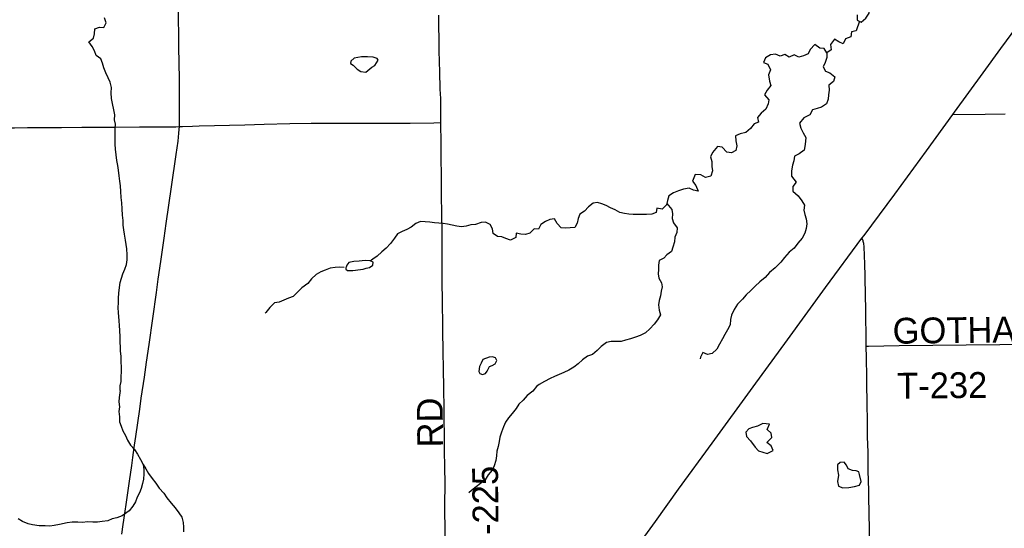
# Model space of a CAD drawing. Header units: feet. Extents: x 2113747 to 2516209, y 960708 to 1356798.
# Tile 232 of 253: x 2339271 to 2350713, y 1185127 to 1191041. Entities that reach past the tile are written whole.
import ezdxf

# ---------------------------------------------------------------- set-up
doc = ezdxf.new("R2010")
doc.units = ezdxf.units.FT
doc.header["$LTSCALE"] = 50
doc.header["$MEASUREMENT"] = 0
for name, color, linetype in [('0_Xref', 7, 'Continuous'), ('GM_X_County_Road', 3, 'Continuous'), ('GM_X_County_Road_Text', 3, 'Continuous'), ('GM_X_Minor_Lake', 5, 'Continuous'), ('GM_X_Minor_River', 5, 'Continuous'), ('GM_X_State_Route', 1, 'Continuous'), ('GM_X_Township_Road', 4, 'Continuous'), ('GM_X_Township_Road_Text', 4, 'Continuous')]:
    doc.layers.add(name, color=color, linetype=linetype)
doc.styles.add('Styledgn030', font='dgn030.shx')

# ---------------------------------------------------------------- blocks, each defined once
blk = doc.blocks.new('POR')
at = {"layer": 'GM_X_County_Road', "flags": 128}
for points in [[(2344165, 1189844), (2344165, 1189846), (2344164, 1190125), (2344159, 1190233), (2344154, 1190439), (2344151, 1190547), (2344147, 1190685), (2344143, 1191092)], [(2341127, 1189798), (2341162, 1189800), (2341280, 1189804), (2341355, 1189806), (2341887, 1189820), (2342113, 1189825), (2342411, 1189833), (2342657, 1189836), (2342936, 1189837), (2343100, 1189837), (2343330, 1189838), (2343471, 1189838), (2343809, 1189839), (2344085, 1189843), (2344165, 1189844)], [(2344218, 1184914), (2344213, 1185331), (2344213, 1185412), (2344214, 1185632), (2344211, 1185855), (2344208, 1186016), (2344206, 1186245), (2344204, 1186353), (2344202, 1186521), (2344198, 1186751), (2344195, 1186990), (2344192, 1187177), (2344190, 1187436), (2344189, 1187541), (2344185, 1187702), (2344181, 1188062), (2344182, 1188177), (2344182, 1188249), (2344182, 1188334), (2344181, 1188601), (2344177, 1188751), (2344175, 1188836), (2344173, 1188948), (2344172, 1189059), (2344171, 1189220), (2344169, 1189440), (2344167, 1189597), (2344165, 1189844)], [(2338540, 1189771), (2338648, 1189772), (2338788, 1189778), (2338994, 1189782), (2339112, 1189785), (2339211, 1189785), (2339361, 1189786), (2339496, 1189786), (2339626, 1189787), (2339758, 1189787), (2339994, 1189790), (2340181, 1189793), (2340253, 1189793), (2340378, 1189792), (2340663, 1189794), (2340821, 1189794), (2341087, 1189797), (2341127, 1189798)]]:
    blk.add_lwpolyline(points, dxfattribs=at)
at = {"layer": 'GM_X_Minor_Lake'}
for p, q in [((2343146, 1190514), (2343192, 1190466)), ((2343143, 1188126), (2343231, 1188136)), ((2344703, 1186953), (2344729, 1187010)), ((2347847, 1186315), (2347786, 1186298)), ((2349048, 1185672), (2349031, 1185754))]:
    blk.add_line(p, q, dxfattribs=at)
at = {"layer": 'GM_X_Minor_Lake', "flags": 128}
for points in [[(2349004, 1191099), (2349002, 1191073), (2349003, 1191035), (2349049, 1191013), (2349103, 1191060), (2349142, 1191116), (2349142, 1191152), (2349116, 1191188), (2349019, 1191191), (2349006, 1191167)], [(2343192, 1190466), (2343236, 1190440), (2343294, 1190431), (2343316, 1190449), (2343362, 1190489), (2343398, 1190507), (2343436, 1190570), (2343426, 1190590), (2343378, 1190604), (2343312, 1190611), (2343242, 1190609), (2343157, 1190594), (2343118, 1190558), (2343116, 1190532), (2343146, 1190514)], [(2343231, 1188136), (2343263, 1188140), (2343297, 1188151), (2343337, 1188161), (2343373, 1188187), (2343377, 1188223), (2343344, 1188237), (2343286, 1188241), (2343216, 1188232), (2343152, 1188228), (2343094, 1188218), (2343074, 1188186), (2343064, 1188165), (2343062, 1188155), (2343062, 1188139), (2343080, 1188125), (2343122, 1188126), (2343143, 1188126)], [(2344729, 1187010), (2344761, 1187020), (2344795, 1187040), (2344815, 1187080), (2344800, 1187110), (2344764, 1187120), (2344726, 1187118), (2344652, 1187090), (2344632, 1187047), (2344616, 1187007), (2344605, 1186951), (2344619, 1186927), (2344651, 1186917), (2344683, 1186929), (2344703, 1186953)], [(2347786, 1186298), (2347745, 1186282), (2347709, 1186246), (2347716, 1186193), (2347764, 1186146), (2347819, 1186072), (2347858, 1186030), (2347956, 1185997), (2348028, 1186032), (2348003, 1186086), (2347955, 1186126), (2348012, 1186184), (2348002, 1186233), (2347959, 1186276), (2347985, 1186337), (2347907, 1186344), (2347847, 1186315)], [(2349031, 1185754), (2349027, 1185768), (2349021, 1185784), (2348990, 1185796), (2348950, 1185801), (2348900, 1185817), (2348881, 1185863), (2348853, 1185896), (2348807, 1185894), (2348773, 1185864), (2348774, 1185809), (2348788, 1185747), (2348773, 1185671), (2348788, 1185619), (2348838, 1185599), (2348908, 1185602), (2348974, 1185615), (2349030, 1185628), (2349048, 1185672)]]:
    blk.add_lwpolyline(points, dxfattribs=at)
at = {"layer": 'GM_X_Minor_River', "flags": 128}
for points in [[(2340438, 1186731), (2340439, 1186784), (2340449, 1186834), (2340449, 1186890), (2340453, 1186950), (2340452, 1187002), (2340450, 1187063), (2340448, 1187127), (2340443, 1187185), (2340441, 1187239), (2340439, 1187289), (2340439, 1187354), (2340436, 1187428), (2340432, 1187484), (2340426, 1187538), (2340417, 1187636), (2340415, 1187689), (2340417, 1187753), (2340417, 1187803), (2340424, 1187863), (2340430, 1187927), (2340440, 1187984), (2340452, 1188036), (2340469, 1188086), (2340493, 1188141), (2340513, 1188193), (2340519, 1188249), (2340519, 1188307), (2340514, 1188375), (2340508, 1188426), (2340500, 1188478), (2340487, 1188546), (2340479, 1188598), (2340475, 1188650), (2340473, 1188706), (2340466, 1188767), (2340460, 1188841), (2340456, 1188911), (2340449, 1188973), (2340445, 1189045), (2340441, 1189110), (2340435, 1189162), (2340426, 1189224), (2340418, 1189292), (2340412, 1189344), (2340401, 1189405), (2340391, 1189469), (2340385, 1189535), (2340380, 1189595), (2340382, 1189651), (2340382, 1189713), (2340380, 1189776), (2340383, 1189826), (2340371, 1189878), (2340375, 1189934), (2340365, 1189994), (2340348, 1190065), (2340336, 1190123), (2340334, 1190191), (2340337, 1190253), (2340321, 1190313), (2340299, 1190365), (2340273, 1190423), (2340250, 1190480), (2340232, 1190534), (2340214, 1190586), (2340161, 1190626), (2340139, 1190678), (2340113, 1190730), (2340075, 1190782), (2340128, 1190828), (2340140, 1190878), (2340142, 1190933), (2340198, 1190953), (2340250, 1190951), (2340276, 1191005), (2340256, 1191064)], [(2349029, 1191022), (2348990, 1190910), (2348938, 1190898), (2348930, 1190843), (2348868, 1190817), (2348841, 1190762), (2348790, 1190782), (2348738, 1190816), (2348692, 1190751), (2348703, 1190689), (2348649, 1190655), (2348619, 1190706), (2348569, 1190710), (2348510, 1190752), (2348459, 1190695), (2348435, 1190645), (2348379, 1190622), (2348327, 1190604), (2348273, 1190633), (2348215, 1190605), (2348161, 1190636), (2348109, 1190618), (2348056, 1190640), (2347998, 1190633), (2347937, 1190599), (2347913, 1190542), (2347967, 1190525), (2347998, 1190459), (2347972, 1190398), (2347983, 1190326), (2347999, 1190274), (2347958, 1190221), (2347928, 1190167), (2347977, 1190111), (2347969, 1190061), (2347943, 1189999), (2347886, 1189956), (2347844, 1189903), (2347856, 1189851), (2347805, 1189829), (2347765, 1189774), (2347711, 1189728), (2347645, 1189713), (2347589, 1189691), (2347592, 1189634), (2347606, 1189576), (2347595, 1189520), (2347543, 1189494), (2347487, 1189501), (2347434, 1189559), (2347382, 1189567), (2347321, 1189498), (2347299, 1189445), (2347315, 1189391), (2347314, 1189335), (2347322, 1189285), (2347303, 1189221), (2347239, 1189206), (2347188, 1189238), (2347120, 1189241), (2347089, 1189165), (2347129, 1189113), (2347156, 1189049), (2347102, 1189059), (2347049, 1189082), (2346987, 1189072), (2346926, 1189051), (2346868, 1189027), (2346814, 1188994), (2346798, 1188940), (2346789, 1188887), (2346739, 1188837)], [(2348649, 1190655), (2348652, 1190600), (2348632, 1190544), (2348610, 1190494), (2348637, 1190442), (2348687, 1190424), (2348742, 1190378), (2348728, 1190322), (2348674, 1190281), (2348677, 1190223), (2348669, 1190167), (2348665, 1190117), (2348648, 1190061), (2348590, 1190024), (2348538, 1190007), (2348484, 1189993), (2348455, 1189935), (2348383, 1189898), (2348335, 1189837), (2348350, 1189781), (2348374, 1189727), (2348407, 1189671), (2348399, 1189591), (2348388, 1189525), (2348330, 1189482), (2348274, 1189455), (2348267, 1189401), (2348253, 1189349), (2348242, 1189283), (2348242, 1189220), (2348295, 1189153), (2348257, 1189100), (2348257, 1189046), (2348316, 1188992), (2348360, 1188936), (2348391, 1188884), (2348385, 1188828), (2348394, 1188776), (2348412, 1188724), (2348419, 1188666), (2348409, 1188614), (2348395, 1188559), (2348364, 1188499), (2348312, 1188444), (2348273, 1188386), (2348213, 1188339), (2348157, 1188276), (2348116, 1188220), (2348050, 1188157), (2347983, 1188100), (2347933, 1188042), (2347873, 1187993), (2347818, 1187943), (2347768, 1187892), (2347714, 1187841), (2347669, 1187791), (2347613, 1187734), (2347573, 1187672), (2347544, 1187605), (2347532, 1187555), (2347529, 1187495), (2347495, 1187434), (2347464, 1187382), (2347440, 1187331), (2347402, 1187267), (2347371, 1187210), (2347319, 1187158), (2347265, 1187147), (2347211, 1187173), (2347181, 1187117), (2347179, 1187099)], [(2346739, 1188837), (2346676, 1188850), (2346668, 1188800), (2346616, 1188781), (2346556, 1188777), (2346500, 1188777), (2346450, 1188775), (2346400, 1188774), (2346350, 1188778), (2346298, 1188786), (2346246, 1188798), (2346191, 1188829), (2346135, 1188853), (2346085, 1188879), (2346035, 1188901), (2345985, 1188917), (2345934, 1188908), (2345881, 1188866), (2345835, 1188814), (2345781, 1188781), (2345761, 1188729), (2345749, 1188677), (2345721, 1188626), (2345667, 1188620), (2345615, 1188616), (2345563, 1188620), (2345517, 1188671), (2345484, 1188724), (2345432, 1188717), (2345380, 1188695), (2345328, 1188658), (2345301, 1188606), (2345251, 1188608), (2345201, 1188558), (2345149, 1188543), (2345094, 1188549), (2345042, 1188557), (2345035, 1188507), (2344975, 1188476), (2344922, 1188498), (2344872, 1188516), (2344822, 1188522), (2344772, 1188555), (2344766, 1188608), (2344737, 1188660), (2344685, 1188685), (2344635, 1188681), (2344569, 1188661), (2344513, 1188654), (2344461, 1188642), (2344407, 1188634), (2344351, 1188640), (2344242, 1188663), (2344192, 1188671), (2344142, 1188677), (2344090, 1188680), (2344038, 1188686), (2343984, 1188690), (2343930, 1188696), (2343874, 1188671), (2343820, 1188627), (2343768, 1188601), (2343714, 1188578), (2343662, 1188550), (2343628, 1188499), (2343580, 1188437), (2343530, 1188385), (2343478, 1188340), (2343426, 1188290), (2343374, 1188255), (2343344, 1188235)], [(2346792, 1188905), (2346851, 1188834), (2346856, 1188784), (2346854, 1188731), (2346868, 1188679), (2346913, 1188620), (2346907, 1188567), (2346886, 1188513), (2346880, 1188457), (2346861, 1188398), (2346847, 1188346), (2346791, 1188307), (2346755, 1188268)], [(2346755, 1188268), (2346703, 1188240), (2346693, 1188186), (2346693, 1188135), (2346690, 1188085), (2346698, 1188035), (2346728, 1187983), (2346738, 1187933), (2346727, 1187883), (2346717, 1187829), (2346701, 1187776), (2346695, 1187726), (2346704, 1187662), (2346718, 1187608), (2346684, 1187553), (2346644, 1187501), (2346594, 1187445), (2346542, 1187400), (2346481, 1187370), (2346428, 1187349), (2346368, 1187331), (2346312, 1187313), (2346260, 1187300), (2346200, 1187298), (2346146, 1187300), (2346090, 1187286), (2346030, 1187243), (2345980, 1187193), (2345928, 1187150), (2345870, 1187128), (2345812, 1187085), (2345761, 1187039), (2345709, 1187001), (2345651, 1186966), (2345595, 1186940), (2345541, 1186917), (2345487, 1186893), (2345435, 1186869), (2345369, 1186834), (2345309, 1186801)], [(2343042, 1188161), (2342988, 1188163), (2342936, 1188161), (2342878, 1188150), (2342822, 1188128), (2342770, 1188110), (2342718, 1188079), (2342662, 1188027), (2342620, 1187975), (2342548, 1187924), (2342498, 1187872), (2342447, 1187823), (2342393, 1187803), (2342339, 1187779), (2342287, 1187756), (2342232, 1187748), (2342179, 1187695), (2342131, 1187637), (2342123, 1187629)], [(2340438, 1186731), (2340433, 1186703), (2340426, 1186649), (2340423, 1186597), (2340429, 1186541), (2340424, 1186486), (2340430, 1186422), (2340431, 1186366), (2340448, 1186314), (2340470, 1186262), (2340499, 1186206), (2340525, 1186151), (2340558, 1186095), (2340605, 1186043), (2340641, 1185990), (2340676, 1185926), (2340707, 1185870), (2340737, 1185818), (2340768, 1185764), (2340812, 1185705), (2340853, 1185651), (2340890, 1185595), (2340946, 1185534), (2340979, 1185482), (2341031, 1185421), (2341078, 1185367), (2341119, 1185307), (2341153, 1185256), (2341170, 1185196), (2341173, 1185142), (2341173, 1185087)], [(2345309, 1186801), (2345276, 1186777), (2345233, 1186721), (2345169, 1186670), (2345122, 1186619), (2345070, 1186572), (2345039, 1186520), (2344994, 1186463), (2344952, 1186413), (2344917, 1186360), (2344893, 1186306), (2344870, 1186247), (2344849, 1186187), (2344841, 1186135), (2344832, 1186078), (2344816, 1186026), (2344811, 1185970), (2344806, 1185916), (2344786, 1185855), (2344763, 1185805), (2344715, 1185748), (2344682, 1185692), (2344627, 1185649), (2344575, 1185610), (2344521, 1185567), (2344490, 1185539)], [(2340707, 1185870), (2340715, 1185812), (2340712, 1185760), (2340708, 1185698), (2340697, 1185647), (2340684, 1185591), (2340664, 1185541), (2340635, 1185490), (2340617, 1185436), (2340584, 1185385), (2340543, 1185331), (2340463, 1185272), (2340399, 1185249), (2340346, 1185238), (2340294, 1185216), (2340228, 1185205), (2340176, 1185200), (2340122, 1185200), (2340060, 1185201), (2340000, 1185196), (2339948, 1185198), (2339882, 1185199), (2339824, 1185192), (2339734, 1185171), (2339671, 1185158), (2339619, 1185152), (2339567, 1185155), (2339495, 1185156), (2339420, 1185167), (2339368, 1185181), (2339302, 1185208), (2339252, 1185236)]]:
    blk.add_lwpolyline(points, dxfattribs=at)
at = {"layer": 'GM_X_State_Route', "flags": 128}
for points in [[(2340457, 1185061), (2340474, 1185173), (2340493, 1185300), (2340512, 1185433), (2340547, 1185674), (2340572, 1185856), (2340586, 1185950), (2340606, 1186093), (2340621, 1186194), (2340666, 1186512), (2340683, 1186639), (2340720, 1186886), (2340745, 1187058), (2340776, 1187266), (2340819, 1187568), (2340860, 1187870), (2340881, 1188023), (2340910, 1188231), (2340948, 1188501), (2340974, 1188673), (2341036, 1189099), (2341091, 1189472), (2341111, 1189628), (2341122, 1189723), (2341125, 1189765), (2341127, 1189798), (2341127, 1189808), (2341129, 1189903), (2341129, 1190060), (2341126, 1190313), (2341123, 1190575), (2341122, 1190687), (2341120, 1190838), (2341112, 1191324)], [(2346337, 1184763), (2346380, 1184823), (2346658, 1185208), (2346928, 1185581), (2347320, 1186119), (2347794, 1186773), (2348192, 1187320), (2348637, 1187929), (2349059, 1188499), (2349084, 1188533), (2349440, 1189013), (2349811, 1189518), (2350116, 1189938), (2350135, 1189964), (2350466, 1190422), (2350673, 1190705), (2350859, 1190959), (2351059, 1191231), (2351419, 1191720), (2351612, 1191985), (2351769, 1192198)]]:
    blk.add_lwpolyline(points, dxfattribs=at)
at = {"layer": 'GM_X_Township_Road', "flags": 128}
for points in [[(2350116, 1189938), (2350489, 1189942), (2350722, 1189945)], [(2349109, 1187246), (2349108, 1187397), (2349106, 1187558), (2349104, 1187663), (2349101, 1187844), (2349097, 1188034), (2349095, 1188077), (2349092, 1188181), (2349089, 1188313), (2349086, 1188383), (2349084, 1188412), (2349082, 1188426), (2349080, 1188440), (2349078, 1188450), (2349075, 1188461), (2349072, 1188471), (2349068, 1188481), (2349059, 1188499)], [(2349109, 1187246), (2349135, 1187246), (2349493, 1187252), (2350661, 1187264), (2351266, 1187269), (2351833, 1187279), (2352242, 1187287), (2352641, 1187296), (2353036, 1187299), (2353278, 1187299), (2353320, 1187298), (2353353, 1187295), (2353378, 1187292), (2353404, 1187287), (2353427, 1187282), (2353480, 1187267), (2353549, 1187246), (2353878, 1187134), (2353957, 1187108), (2354010, 1187094)], [(2349147, 1184885), (2349147, 1184901), (2349146, 1184993), (2349146, 1185094), (2349142, 1185324), (2349138, 1185472), (2349137, 1185567), (2349133, 1185796), (2349131, 1185908), (2349130, 1186013), (2349125, 1186190), (2349123, 1186321), (2349119, 1186623), (2349117, 1186767), (2349115, 1186885), (2349111, 1187109), (2349109, 1187246)]]:
    blk.add_lwpolyline(points, dxfattribs=at)
at = {"layer": 'GM_X_County_Road_Text', "char_height": 300, "attachment_point": 7, "line_spacing_factor": 0.8, "style": 'Styledgn030'}
for s, insert, rotation in [('{\\Fdgn000|c0;\\C256;RD}', (2344191, 1186069), 90.4884), ('{\\Fdgn000|c0;\\C256;C-225}', (2344843, 1184762), 90.5469)]:
    blk.add_mtext(s, dxfattribs=dict(at, insert=insert, rotation=rotation))
at = {"layer": 'GM_X_Township_Road_Text', "char_height": 300, "attachment_point": 7, "line_spacing_factor": 0.8, "style": 'Styledgn030'}
for s, insert, rotation in [('{\\Fdgn000|c0;\\C256;GOTHAM}', (2349417, 1187269), 0.6273), ('{\\Fdgn000|c0;\\C256;T-232}', (2349469, 1186630), 0.5597)]:
    blk.add_mtext(s, dxfattribs=dict(at, insert=insert, rotation=rotation))

msp = doc.modelspace()

# ---------------------------------------------------------------- block references
at = {"layer": '0_Xref'}
msp.add_blockref('POR', (0, 0), dxfattribs=at)

doc.saveas('drawing.dxf')
